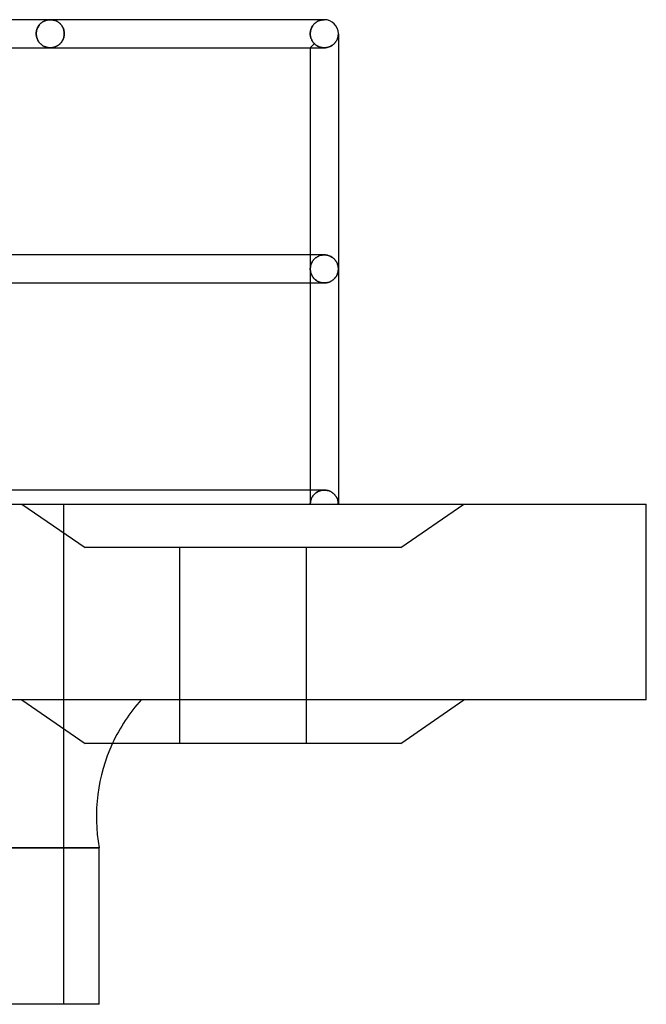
# Model space of a CAD drawing. Header units: millimetres. Extents: x -166 to 166, y -43 to 77.
# Tile 7 of 7: x 122 to 166, y -36 to 35. Entities that reach past the tile are written whole.
import ezdxf

# ---------------------------------------------------------------- set-up
doc = ezdxf.new("R2010")
doc.units = ezdxf.units.MM
doc.layers.add('HIDDEN', color=7, linetype='Continuous')
doc.layers.add('THICK', color=7, linetype='Continuous')

msp = doc.modelspace()

# ---------------------------------------------------------------- linework, layer by layer
at = {"layer": 'HIDDEN'}
for p, q in [((123.49, 34.374), (123.541, 34.403)), ((123.541, 34.403), (123.49, 34.374)), ((123.541, 34.403), (123.592, 34.429)), ((123.592, 34.429), (123.541, 34.403)), ((123.592, 34.429), (123.644, 34.452)), ((123.644, 34.452), (123.592, 34.429)), ((123.644, 34.452), (123.697, 34.471)), ((123.697, 34.471), (123.644, 34.452)), ((123.697, 34.471), (123.75, 34.488)), ((123.75, 34.488), (123.697, 34.471)), ((123.75, 34.488), (123.803, 34.501)), ((123.803, 34.501), (123.75, 34.488)), ((123.803, 34.501), (123.857, 34.512)), ((123.857, 34.512), (123.803, 34.501)), ((123.857, 34.512), (123.911, 34.519)), ((123.911, 34.519), (123.857, 34.512)), ((123.911, 34.519), (123.966, 34.524)), ((123.966, 34.524), (123.911, 34.519)), ((123.966, 34.524), (124.02, 34.525)), ((124.02, 34.525), (123.966, 34.524)), ((124.02, 34.525), (124.072, 34.524)), ((124.072, 34.524), (124.02, 34.525)), ((124.072, 34.524), (124.124, 34.52)), ((124.124, 34.52), (124.072, 34.524)), ((124.124, 34.52), (124.176, 34.513)), ((124.176, 34.513), (124.124, 34.52)), ((124.176, 34.513), (124.228, 34.503)), ((124.228, 34.503), (124.176, 34.513)), ((124.228, 34.503), (124.279, 34.491)), ((124.279, 34.491), (124.228, 34.503)), ((124.279, 34.491), (124.33, 34.475)), ((124.33, 34.475), (124.279, 34.491)), ((124.33, 34.475), (124.381, 34.457)), ((124.381, 34.457), (124.33, 34.475)), ((124.381, 34.457), (124.431, 34.436)), ((124.431, 34.436), (124.381, 34.457)), ((124.431, 34.436), (124.48, 34.412)), ((124.48, 34.412), (124.431, 34.436)), ((124.48, 34.412), (124.529, 34.385)), ((124.529, 34.385), (124.48, 34.412)), ((143.04, 34.386), (143.089, 34.413)), ((143.089, 34.413), (143.04, 34.386)), ((143.089, 34.413), (143.138, 34.437)), ((143.138, 34.437), (143.089, 34.413)), ((143.138, 34.437), (143.188, 34.457)), ((143.188, 34.457), (143.138, 34.437)), ((143.188, 34.457), (143.239, 34.476)), ((143.239, 34.476), (143.188, 34.457)), ((143.239, 34.476), (143.29, 34.491)), ((143.29, 34.491), (143.239, 34.476)), ((143.29, 34.491), (143.342, 34.503)), ((143.342, 34.503), (143.29, 34.491)), ((143.342, 34.503), (143.394, 34.513)), ((143.394, 34.513), (143.342, 34.503)), ((143.55, 34.525), (143.377, 34.525)), ((143.394, 34.513), (143.446, 34.52)), ((143.446, 34.52), (143.394, 34.513)), ((143.446, 34.52), (143.498, 34.524)), ((143.498, 34.524), (143.446, 34.52)), ((143.498, 34.524), (143.55, 34.525)), ((143.55, 34.525), (143.498, 34.524)), ((123.027, 33.676), (123.042, 33.749)), ((123.042, 33.749), (123.027, 33.676)), ((123.042, 33.749), (123.061, 33.82)), ((123.061, 33.82), (123.042, 33.749)), ((123.061, 33.82), (123.085, 33.888)), ((123.085, 33.888), (123.061, 33.82)), ((123.085, 33.888), (123.113, 33.952)), ((123.113, 33.952), (123.085, 33.888)), ((123.113, 33.952), (123.145, 34.014)), ((123.145, 34.014), (123.113, 33.952)), ((123.145, 34.014), (123.18, 34.072)), ((123.18, 34.072), (123.145, 34.014)), ((123.18, 34.072), (123.218, 34.126)), ((123.218, 34.126), (123.18, 34.072)), ((123.218, 34.126), (123.259, 34.176)), ((123.259, 34.176), (123.218, 34.126)), ((123.259, 34.176), (123.302, 34.223)), ((123.302, 34.223), (123.259, 34.176)), ((123.302, 34.223), (123.346, 34.266)), ((123.346, 34.266), (123.302, 34.223)), ((123.346, 34.266), (123.393, 34.305)), ((123.393, 34.305), (123.346, 34.266)), ((123.393, 34.305), (123.441, 34.341)), ((123.441, 34.341), (123.393, 34.305)), ((123.441, 34.341), (123.49, 34.374)), ((123.49, 34.374), (123.441, 34.341)), ((124.529, 34.385), (124.576, 34.355)), ((124.576, 34.355), (124.529, 34.385)), ((124.576, 34.355), (124.622, 34.322)), ((124.622, 34.322), (124.576, 34.355)), ((124.622, 34.322), (124.667, 34.286)), ((124.667, 34.286), (124.622, 34.322)), ((124.667, 34.286), (124.711, 34.246)), ((124.711, 34.246), (124.667, 34.286)), ((124.711, 34.246), (124.753, 34.203)), ((124.753, 34.203), (124.711, 34.246)), ((124.753, 34.203), (124.793, 34.157)), ((124.793, 34.157), (124.753, 34.203)), ((124.793, 34.157), (124.831, 34.107)), ((124.831, 34.107), (124.793, 34.157)), ((124.831, 34.107), (124.866, 34.054)), ((124.866, 34.054), (124.831, 34.107)), ((124.866, 34.054), (124.898, 33.997)), ((124.898, 33.997), (124.866, 34.054)), ((124.898, 33.997), (124.928, 33.937)), ((124.928, 33.937), (124.898, 33.997)), ((124.928, 33.937), (124.954, 33.874)), ((124.954, 33.874), (124.928, 33.937)), ((124.954, 33.874), (124.975, 33.808)), ((124.975, 33.808), (124.954, 33.874)), ((124.975, 33.808), (124.993, 33.74)), ((124.993, 33.74), (124.975, 33.808)), ((124.993, 33.74), (125.006, 33.67)), ((125.006, 33.67), (124.993, 33.74)), ((142.557, 33.67), (142.57, 33.74)), ((142.57, 33.74), (142.557, 33.67)), ((142.57, 33.74), (142.588, 33.808)), ((142.588, 33.808), (142.57, 33.74)), ((142.588, 33.808), (142.61, 33.874)), ((142.61, 33.874), (142.588, 33.808)), ((142.61, 33.874), (142.636, 33.937)), ((142.636, 33.937), (142.61, 33.874)), ((142.636, 33.937), (142.666, 33.997)), ((142.666, 33.997), (142.636, 33.937)), ((142.666, 33.997), (142.699, 34.054)), ((142.699, 34.054), (142.666, 33.997)), ((142.699, 34.054), (142.735, 34.107)), ((142.735, 34.107), (142.699, 34.054)), ((142.735, 34.107), (142.773, 34.157)), ((142.773, 34.157), (142.735, 34.107)), ((142.773, 34.157), (142.813, 34.203)), ((142.813, 34.203), (142.773, 34.157)), ((142.813, 34.203), (142.856, 34.246)), ((142.856, 34.246), (142.813, 34.203)), ((142.856, 34.246), (142.9, 34.286)), ((142.9, 34.286), (142.856, 34.246)), ((142.9, 34.286), (142.945, 34.323)), ((142.945, 34.323), (142.9, 34.286)), ((142.945, 34.323), (142.992, 34.356)), ((142.992, 34.356), (142.945, 34.323)), ((142.992, 34.356), (143.04, 34.386)), ((143.04, 34.386), (142.992, 34.356)), ((123.016, 33.525), (123.019, 33.601)), ((123.019, 33.601), (123.016, 33.525)), ((123.016, 33.525), (123.019, 33.453)), ((123.019, 33.453), (123.016, 33.525)), ((123.019, 33.601), (123.027, 33.676)), ((123.027, 33.676), (123.019, 33.601)), ((123.019, 33.453), (123.026, 33.382)), ((123.026, 33.382), (123.019, 33.453)), ((123.026, 33.382), (123.039, 33.313)), ((123.039, 33.313), (123.026, 33.382)), ((123.039, 33.313), (123.056, 33.246)), ((123.056, 33.246), (123.039, 33.313)), ((123.056, 33.246), (123.078, 33.181)), ((123.078, 33.181), (123.056, 33.246)), ((123.078, 33.181), (123.103, 33.118)), ((123.103, 33.118), (123.078, 33.181)), ((123.103, 33.118), (123.132, 33.059)), ((123.132, 33.059), (123.103, 33.118)), ((123.132, 33.059), (123.164, 33.003)), ((123.164, 33.003), (123.132, 33.059)), ((123.164, 33.003), (123.199, 32.951)), ((123.199, 32.951), (123.164, 33.003)), ((124.843, 32.96), (124.876, 33.013)), ((124.876, 33.013), (124.843, 32.96)), ((124.876, 33.013), (124.906, 33.068)), ((124.906, 33.068), (124.876, 33.013)), ((124.906, 33.068), (124.934, 33.127)), ((124.934, 33.127), (124.906, 33.068)), ((124.934, 33.127), (124.958, 33.188)), ((124.958, 33.188), (124.934, 33.127)), ((124.958, 33.188), (124.978, 33.252)), ((124.978, 33.252), (124.958, 33.188)), ((124.978, 33.252), (124.994, 33.318)), ((124.994, 33.318), (124.978, 33.252)), ((124.994, 33.318), (125.006, 33.386)), ((125.006, 33.386), (124.994, 33.318)), ((125.006, 33.67), (125.013, 33.598)), ((125.013, 33.598), (125.006, 33.67)), ((125.006, 33.386), (125.014, 33.455)), ((125.014, 33.455), (125.006, 33.386)), ((125.013, 33.598), (125.016, 33.525)), ((125.016, 33.525), (125.013, 33.598)), ((125.014, 33.455), (125.016, 33.525)), ((125.016, 33.525), (125.014, 33.455)), ((142.546, 33.525), (142.549, 33.598)), ((142.549, 33.598), (142.546, 33.525)), ((142.546, 33.525), (142.548, 33.478)), ((142.548, 33.478), (142.546, 33.525)), ((142.548, 33.478), (142.551, 33.432)), ((142.551, 33.432), (142.548, 33.478)), ((142.549, 33.598), (142.557, 33.67)), ((142.557, 33.67), (142.549, 33.598)), ((142.551, 33.432), (142.556, 33.386)), ((142.556, 33.386), (142.551, 33.432)), ((142.556, 33.386), (142.564, 33.341)), ((142.564, 33.341), (142.556, 33.386)), ((142.564, 33.341), (142.573, 33.296)), ((142.573, 33.296), (142.564, 33.341)), ((142.573, 33.296), (142.585, 33.252)), ((142.585, 33.252), (142.573, 33.296)), ((142.585, 33.252), (142.598, 33.209)), ((142.598, 33.209), (142.585, 33.252)), ((142.598, 33.209), (142.613, 33.167)), ((142.613, 33.167), (142.598, 33.209)), ((142.613, 33.167), (142.63, 33.126)), ((142.63, 33.126), (142.613, 33.167)), ((142.63, 33.126), (142.648, 33.087)), ((142.648, 33.087), (142.63, 33.126)), ((142.648, 33.087), (142.668, 33.049)), ((142.668, 33.049), (142.648, 33.087)), ((142.668, 33.049), (142.689, 33.013)), ((142.689, 33.013), (142.668, 33.049)), ((142.689, 33.013), (142.711, 32.977)), ((142.711, 32.977), (142.689, 33.013)), ((144.38, 32.969), (144.41, 33.017)), ((144.41, 33.017), (144.437, 33.065)), ((144.437, 33.065), (144.461, 33.115)), ((144.461, 33.115), (144.482, 33.165)), ((144.482, 33.165), (144.5, 33.215)), ((144.5, 33.215), (144.516, 33.266)), ((144.516, 33.266), (144.528, 33.317)), ((144.528, 33.317), (144.538, 33.369)), ((144.538, 33.369), (144.545, 33.421)), ((144.545, 33.421), (144.549, 33.473)), ((144.549, 33.473), (144.55, 33.525)), ((123.199, 32.951), (123.236, 32.901)), ((123.236, 32.901), (123.199, 32.951)), ((123.236, 32.901), (123.275, 32.855)), ((123.275, 32.855), (123.236, 32.901)), ((123.275, 32.855), (123.317, 32.812)), ((123.317, 32.812), (123.275, 32.855)), ((123.317, 32.812), (123.36, 32.772)), ((123.36, 32.772), (123.317, 32.812)), ((123.36, 32.772), (123.404, 32.736)), ((123.404, 32.736), (123.36, 32.772)), ((123.404, 32.736), (123.45, 32.702)), ((123.45, 32.702), (123.404, 32.736)), ((123.45, 32.702), (123.497, 32.672)), ((123.497, 32.672), (123.45, 32.702)), ((123.497, 32.672), (123.545, 32.645)), ((123.545, 32.645), (123.497, 32.672)), ((123.545, 32.645), (123.594, 32.62)), ((123.594, 32.62), (123.545, 32.645)), ((123.594, 32.62), (123.644, 32.598)), ((123.644, 32.598), (123.594, 32.62)), ((123.644, 32.598), (123.696, 32.579)), ((123.696, 32.579), (123.644, 32.598)), ((123.696, 32.579), (123.748, 32.563)), ((123.748, 32.563), (123.696, 32.579)), ((123.748, 32.563), (123.801, 32.549)), ((123.801, 32.549), (123.748, 32.563)), ((123.801, 32.549), (123.855, 32.539)), ((123.855, 32.539), (123.801, 32.549)), ((123.855, 32.539), (123.91, 32.531)), ((123.91, 32.531), (123.855, 32.539)), ((123.91, 32.531), (123.965, 32.527)), ((123.965, 32.527), (123.91, 32.531)), ((123.965, 32.527), (124.02, 32.525)), ((124.02, 32.525), (123.965, 32.527)), ((124.02, 32.525), (124.07, 32.526)), ((124.07, 32.526), (124.02, 32.525)), ((124.07, 32.526), (124.12, 32.53)), ((124.12, 32.53), (124.07, 32.526)), ((124.12, 32.53), (124.17, 32.536)), ((124.17, 32.536), (124.12, 32.53)), ((124.17, 32.536), (124.22, 32.545)), ((124.22, 32.545), (124.17, 32.536)), ((124.22, 32.545), (124.27, 32.557)), ((124.27, 32.557), (124.22, 32.545)), ((124.27, 32.557), (124.319, 32.571)), ((124.319, 32.571), (124.27, 32.557)), ((124.319, 32.571), (124.368, 32.588)), ((124.368, 32.588), (124.319, 32.571)), ((124.368, 32.588), (124.416, 32.607)), ((124.416, 32.607), (124.368, 32.588)), ((124.416, 32.607), (124.464, 32.629)), ((124.464, 32.629), (124.416, 32.607)), ((124.464, 32.629), (124.511, 32.654)), ((124.511, 32.654), (124.464, 32.629)), ((124.511, 32.654), (124.557, 32.682)), ((124.557, 32.682), (124.511, 32.654)), ((124.557, 32.682), (124.602, 32.713)), ((124.602, 32.713), (124.557, 32.682)), ((124.602, 32.713), (124.646, 32.746)), ((124.646, 32.746), (124.602, 32.713)), ((124.646, 32.746), (124.689, 32.783)), ((124.689, 32.783), (124.646, 32.746)), ((124.689, 32.783), (124.73, 32.823)), ((124.73, 32.823), (124.689, 32.783)), ((124.73, 32.823), (124.769, 32.865)), ((124.769, 32.865), (124.73, 32.823)), ((124.769, 32.865), (124.807, 32.911)), ((124.807, 32.911), (124.769, 32.865)), ((124.807, 32.911), (124.843, 32.96)), ((124.843, 32.96), (124.807, 32.911)), ((142.842, 32.817), (142.55, 32.525)), ((142.711, 32.977), (142.734, 32.943)), ((142.734, 32.943), (142.711, 32.977)), ((142.734, 32.943), (142.759, 32.91)), ((142.759, 32.91), (142.734, 32.943)), ((142.759, 32.91), (142.786, 32.878)), ((142.786, 32.878), (142.759, 32.91)), ((142.786, 32.878), (142.813, 32.847)), ((142.813, 32.847), (142.786, 32.878)), ((142.813, 32.847), (142.842, 32.817)), ((142.842, 32.817), (142.813, 32.847)), ((142.842, 32.817), (142.87, 32.79)), ((142.87, 32.79), (142.842, 32.817)), ((142.87, 32.79), (142.9, 32.764)), ((142.9, 32.764), (142.87, 32.79)), ((142.9, 32.764), (142.931, 32.738)), ((142.931, 32.738), (142.9, 32.764)), ((142.931, 32.738), (142.963, 32.714)), ((142.963, 32.714), (142.931, 32.738)), ((142.963, 32.714), (142.997, 32.69)), ((142.997, 32.69), (142.963, 32.714)), ((142.997, 32.69), (143.032, 32.668)), ((143.032, 32.668), (142.997, 32.69)), ((143.032, 32.668), (143.069, 32.647)), ((143.069, 32.647), (143.032, 32.668)), ((143.069, 32.647), (143.107, 32.627)), ((143.107, 32.627), (143.069, 32.647)), ((143.107, 32.627), (143.146, 32.609)), ((143.146, 32.609), (143.107, 32.627)), ((143.146, 32.609), (143.187, 32.592)), ((143.187, 32.592), (143.146, 32.609)), ((143.187, 32.592), (143.229, 32.577)), ((143.229, 32.577), (143.187, 32.592)), ((143.229, 32.577), (143.272, 32.563)), ((143.272, 32.563), (143.229, 32.577)), ((143.272, 32.563), (143.316, 32.552)), ((143.316, 32.552), (143.272, 32.563)), ((143.316, 32.552), (143.361, 32.542)), ((143.361, 32.542), (143.316, 32.552)), ((143.361, 32.542), (143.407, 32.535)), ((143.407, 32.535), (143.361, 32.542)), ((143.407, 32.535), (143.453, 32.529)), ((143.453, 32.529), (143.407, 32.535)), ((143.453, 32.529), (143.499, 32.526)), ((143.499, 32.526), (143.453, 32.529)), ((143.499, 32.526), (143.546, 32.525)), ((143.546, 32.525), (143.499, 32.526)), ((143.546, 32.525), (143.547, 32.525)), ((143.547, 32.525), (143.548, 32.525)), ((143.548, 32.525), (143.548, 32.525)), ((143.548, 32.525), (143.549, 32.525)), ((143.549, 32.525), (143.549, 32.525)), ((143.549, 32.525), (143.55, 32.525)), ((143.55, 32.525), (143.623, 32.528)), ((143.623, 32.528), (143.694, 32.536)), ((143.694, 32.536), (143.764, 32.549)), ((143.764, 32.549), (143.833, 32.567)), ((143.833, 32.567), (143.899, 32.589)), ((143.899, 32.589), (143.962, 32.615)), ((143.962, 32.615), (144.022, 32.645)), ((144.022, 32.645), (144.078, 32.678)), ((144.078, 32.678), (144.132, 32.713)), ((144.132, 32.713), (144.181, 32.751)), ((144.181, 32.751), (144.228, 32.792)), ((144.228, 32.792), (144.271, 32.834)), ((144.271, 32.834), (144.311, 32.878)), ((144.311, 32.878), (144.347, 32.923)), ((144.347, 32.923), (144.38, 32.969)), ((142.55, 17.762), (142.55, 16.763)), ((142.927, 17.547), (142.877, 17.504)), ((142.877, 17.504), (142.927, 17.547)), ((142.982, 17.587), (142.927, 17.547)), ((142.927, 17.547), (142.982, 17.587)), ((143.041, 17.625), (142.982, 17.587)), ((142.982, 17.587), (143.041, 17.625)), ((143.104, 17.659), (143.041, 17.625)), ((143.041, 17.625), (143.104, 17.659)), ((143.17, 17.689), (143.104, 17.659)), ((143.104, 17.659), (143.17, 17.689)), ((143.241, 17.714), (143.17, 17.689)), ((143.17, 17.689), (143.241, 17.714)), ((143.314, 17.735), (143.241, 17.714)), ((143.241, 17.714), (143.314, 17.735)), ((143.39, 17.75), (143.314, 17.735)), ((143.314, 17.735), (143.39, 17.75)), ((143.468, 17.759), (143.39, 17.75)), ((143.39, 17.75), (143.468, 17.759)), ((143.546, 17.762), (143.468, 17.759)), ((143.468, 17.759), (143.546, 17.762)), ((143.547, 17.762), (143.546, 17.762)), ((143.548, 17.762), (143.547, 17.762)), ((143.549, 17.762), (143.548, 17.762)), ((143.548, 17.762), (143.548, 17.762)), ((143.55, 17.762), (143.549, 17.762)), ((143.549, 17.762), (143.549, 17.762)), ((143.623, 17.76), (143.55, 17.762)), ((143.695, 17.751), (143.623, 17.76)), ((143.766, 17.738), (143.695, 17.751)), ((143.834, 17.72), (143.766, 17.738)), ((143.9, 17.698), (143.834, 17.72)), ((143.963, 17.672), (143.9, 17.698)), ((144.023, 17.642), (143.963, 17.672)), ((144.079, 17.609), (144.023, 17.642)), ((144.133, 17.574), (144.079, 17.609)), ((144.182, 17.536), (144.133, 17.574)), ((142.556, 16.875), (142.552, 16.819)), ((142.552, 16.819), (142.556, 16.875)), ((142.564, 16.931), (142.556, 16.875)), ((142.556, 16.875), (142.564, 16.931)), ((142.575, 16.987), (142.564, 16.931)), ((142.564, 16.931), (142.575, 16.987)), ((142.59, 17.043), (142.575, 16.987)), ((142.575, 16.987), (142.59, 17.043)), ((142.608, 17.098), (142.59, 17.043)), ((142.59, 17.043), (142.608, 17.098)), ((142.629, 17.153), (142.608, 17.098)), ((142.608, 17.098), (142.629, 17.153)), ((142.653, 17.206), (142.629, 17.153)), ((142.629, 17.153), (142.653, 17.206)), ((142.681, 17.259), (142.653, 17.206)), ((142.653, 17.206), (142.681, 17.259)), ((142.713, 17.311), (142.681, 17.259)), ((142.681, 17.259), (142.713, 17.311)), ((142.748, 17.362), (142.713, 17.311)), ((142.713, 17.311), (142.748, 17.362)), ((142.787, 17.411), (142.748, 17.362)), ((142.748, 17.362), (142.787, 17.411)), ((142.83, 17.458), (142.787, 17.411)), ((142.787, 17.411), (142.83, 17.458)), ((142.877, 17.504), (142.83, 17.458)), ((142.83, 17.458), (142.877, 17.504)), ((144.229, 17.495), (144.182, 17.536)), ((144.272, 17.453), (144.229, 17.495)), ((144.311, 17.409), (144.272, 17.453)), ((144.348, 17.364), (144.311, 17.409)), ((144.381, 17.318), (144.348, 17.364)), ((144.411, 17.27), (144.381, 17.318)), ((144.438, 17.222), (144.411, 17.27)), ((144.462, 17.172), (144.438, 17.222)), ((144.483, 17.122), (144.462, 17.172)), ((144.501, 17.072), (144.483, 17.122)), ((144.516, 17.021), (144.501, 17.072)), ((144.528, 16.97), (144.516, 17.021)), ((144.538, 16.918), (144.528, 16.97)), ((144.545, 16.866), (144.538, 16.918)), ((144.549, 16.814), (144.545, 16.866)), ((142.552, 16.819), (142.55, 16.763)), ((142.55, 16.763), (142.552, 16.819)), ((142.55, 16.763), (142.552, 16.706)), ((142.552, 16.706), (142.55, 16.763)), ((142.55, 16.763), (142.55, 15.762)), ((142.552, 16.706), (142.556, 16.65)), ((142.556, 16.65), (142.552, 16.706)), ((142.556, 16.65), (142.564, 16.594)), ((142.564, 16.594), (142.556, 16.65)), ((142.564, 16.594), (142.575, 16.538)), ((142.575, 16.538), (142.564, 16.594)), ((142.575, 16.538), (142.59, 16.482)), ((142.59, 16.482), (142.575, 16.538)), ((142.59, 16.482), (142.608, 16.427)), ((142.608, 16.427), (142.59, 16.482)), ((142.608, 16.427), (142.629, 16.372)), ((142.629, 16.372), (142.608, 16.427)), ((142.629, 16.372), (142.653, 16.319)), ((142.653, 16.319), (142.629, 16.372)), ((142.653, 16.319), (142.681, 16.266)), ((142.681, 16.266), (142.653, 16.319)), ((142.681, 16.266), (142.713, 16.214)), ((142.713, 16.214), (142.681, 16.266)), ((142.713, 16.214), (142.748, 16.163)), ((142.748, 16.163), (142.713, 16.214)), ((142.748, 16.163), (142.787, 16.114)), ((142.787, 16.114), (142.748, 16.163)), ((144.311, 16.116), (144.348, 16.161)), ((144.348, 16.161), (144.381, 16.207)), ((144.381, 16.207), (144.411, 16.255)), ((144.411, 16.255), (144.438, 16.303)), ((144.438, 16.303), (144.462, 16.353)), ((144.462, 16.353), (144.483, 16.403)), ((144.483, 16.403), (144.501, 16.453)), ((144.501, 16.453), (144.516, 16.504)), ((144.516, 16.504), (144.528, 16.555)), ((144.528, 16.555), (144.538, 16.607)), ((144.538, 16.607), (144.545, 16.659)), ((144.545, 16.659), (144.549, 16.711)), ((144.55, 16.763), (144.549, 16.814)), ((144.549, 16.711), (144.55, 16.763)), ((142.787, 16.114), (142.83, 16.067)), ((142.83, 16.067), (142.787, 16.114)), ((142.83, 16.067), (142.877, 16.021)), ((142.877, 16.021), (142.83, 16.067)), ((142.877, 16.021), (142.927, 15.978)), ((142.927, 15.978), (142.877, 16.021)), ((142.927, 15.978), (142.982, 15.938)), ((142.982, 15.938), (142.927, 15.978)), ((142.982, 15.938), (143.041, 15.9)), ((143.041, 15.9), (142.982, 15.938)), ((143.041, 15.9), (143.104, 15.866)), ((143.104, 15.866), (143.041, 15.9)), ((143.104, 15.866), (143.17, 15.836)), ((143.17, 15.836), (143.104, 15.866)), ((143.17, 15.836), (143.241, 15.811)), ((143.241, 15.811), (143.17, 15.836)), ((143.241, 15.811), (143.314, 15.79)), ((143.314, 15.79), (143.241, 15.811)), ((143.314, 15.79), (143.39, 15.775)), ((143.39, 15.775), (143.314, 15.79)), ((143.39, 15.775), (143.468, 15.766)), ((143.468, 15.766), (143.39, 15.775)), ((143.468, 15.766), (143.546, 15.762)), ((143.546, 15.762), (143.468, 15.766)), ((143.546, 15.762), (143.547, 15.762)), ((143.547, 15.762), (143.548, 15.762)), ((143.548, 15.762), (143.548, 15.762)), ((143.548, 15.762), (143.549, 15.762)), ((143.549, 15.762), (143.549, 15.762)), ((143.549, 15.762), (143.55, 15.762)), ((143.55, 15.762), (143.623, 15.765)), ((143.623, 15.765), (143.695, 15.774)), ((143.695, 15.774), (143.766, 15.787)), ((143.766, 15.787), (143.834, 15.805)), ((143.834, 15.805), (143.9, 15.827)), ((143.9, 15.827), (143.963, 15.853)), ((143.963, 15.853), (144.023, 15.883)), ((144.023, 15.883), (144.079, 15.916)), ((144.079, 15.916), (144.133, 15.951)), ((144.133, 15.951), (144.182, 15.989)), ((144.182, 15.989), (144.229, 16.03)), ((144.229, 16.03), (144.272, 16.072)), ((144.272, 16.072), (144.311, 16.116)), ((142.55, 1), (142.55, 0)), ((142.808, 0.672), (142.851, 0.717)), ((142.851, 0.717), (142.808, 0.672)), ((142.851, 0.717), (142.897, 0.759)), ((142.897, 0.759), (142.851, 0.717)), ((142.897, 0.759), (142.948, 0.8)), ((142.948, 0.8), (142.897, 0.759)), ((142.948, 0.8), (143.002, 0.838)), ((143.002, 0.838), (142.948, 0.8)), ((143.002, 0.838), (143.059, 0.873)), ((143.059, 0.873), (143.002, 0.838)), ((143.059, 0.873), (143.121, 0.905)), ((143.121, 0.905), (143.059, 0.873)), ((143.121, 0.905), (143.185, 0.932)), ((143.185, 0.932), (143.121, 0.905)), ((143.185, 0.932), (143.253, 0.956)), ((143.253, 0.956), (143.185, 0.932)), ((143.253, 0.956), (143.324, 0.975)), ((143.324, 0.975), (143.253, 0.956)), ((143.324, 0.975), (143.397, 0.989)), ((143.397, 0.989), (143.324, 0.975)), ((143.397, 0.989), (143.471, 0.997)), ((143.471, 0.997), (143.397, 0.989)), ((143.471, 0.997), (143.546, 1)), ((143.546, 1), (143.471, 0.997)), ((143.546, 1), (143.547, 1)), ((143.547, 1), (143.548, 1)), ((143.548, 1), (143.548, 1)), ((143.548, 1), (143.549, 1)), ((143.549, 1), (143.549, 1)), ((143.549, 1), (143.55, 1)), ((143.55, 1), (143.62, 0.997)), ((143.62, 0.997), (143.689, 0.99)), ((143.689, 0.99), (143.756, 0.978)), ((143.756, 0.978), (143.822, 0.961)), ((143.822, 0.961), (143.886, 0.941)), ((143.886, 0.941), (143.947, 0.916)), ((143.947, 0.916), (144.006, 0.889)), ((144.006, 0.889), (144.061, 0.858)), ((144.061, 0.858), (144.113, 0.825)), ((144.113, 0.825), (144.162, 0.789)), ((144.162, 0.789), (144.209, 0.75)), ((144.209, 0.75), (144.254, 0.709)), ((144.254, 0.709), (144.295, 0.665)), ((0, 0), (142.55, 0)), ((122, 0), (126.5, -3.1)), ((124.95, 0), (124.95, -35.65)), ((142.55, 0), (142.551, 0.054)), ((142.551, 0.054), (142.55, 0)), ((142.551, 0.054), (142.556, 0.108)), ((142.556, 0.108), (142.551, 0.054)), ((142.556, 0.108), (142.563, 0.162)), ((142.563, 0.162), (142.556, 0.108)), ((142.563, 0.162), (142.574, 0.216)), ((142.574, 0.216), (142.563, 0.162)), ((142.574, 0.216), (142.587, 0.27)), ((142.587, 0.27), (142.574, 0.216)), ((142.587, 0.27), (142.603, 0.323)), ((142.603, 0.323), (142.587, 0.27)), ((142.603, 0.323), (142.623, 0.375)), ((142.623, 0.375), (142.603, 0.323)), ((142.623, 0.375), (142.645, 0.427)), ((142.645, 0.427), (142.623, 0.375)), ((142.645, 0.427), (142.671, 0.478)), ((142.671, 0.478), (142.645, 0.427)), ((142.671, 0.478), (142.7, 0.529)), ((142.7, 0.529), (142.671, 0.478)), ((142.7, 0.529), (142.733, 0.578)), ((142.733, 0.578), (142.7, 0.529)), ((142.733, 0.578), (142.769, 0.626)), ((142.769, 0.626), (142.733, 0.578)), ((142.769, 0.626), (142.808, 0.672)), ((142.808, 0.672), (142.769, 0.626)), ((144.295, 0.665), (144.334, 0.619)), ((144.334, 0.619), (144.371, 0.57)), ((144.371, 0.57), (144.404, 0.519)), ((144.404, 0.519), (144.434, 0.466)), ((144.434, 0.466), (144.461, 0.411)), ((144.461, 0.411), (144.484, 0.356)), ((144.484, 0.356), (144.504, 0.298)), ((144.504, 0.298), (144.521, 0.24)), ((144.521, 0.24), (144.533, 0.181)), ((144.533, 0.181), (144.543, 0.121)), ((144.543, 0.121), (144.548, 0.061)), ((144.548, 0.061), (144.55, 0)), ((149, -3.1), (153.5, 0)), ((166.5, 0), (166.5, 0)), ((122, 0), (126.5, -3.1)), ((149, -3.1), (153.5, 0)), ((137.75, -3.1), (126.5, -3.1)), ((133.25, -17.05), (133.25, -3.1)), ((133.25, -17.05), (133.25, -3.1)), ((149, -3.1), (137.75, -3.1)), ((142.25, -3.1), (142.25, -17.05)), ((142.25, -3.1), (142.25, -17.05)), ((166.5, -13.95), (166.5, -13.95)), ((0, -24.49), (127.5, -24.49))]:
    msp.add_line(p, q, dxfattribs=at)
msp.add_arc((139.699, -22.265), 12.4, 137.88814, 155.12878, dxfattribs=at)
at = {"layer": 'THICK'}
for p, q in [((143.55, 34.525), (0, 34.525)), ((143.55, 34.525), (143.377, 34.525)), ((144.41, 33.017), (144.38, 32.969)), ((144.437, 33.065), (144.41, 33.017)), ((144.461, 33.115), (144.437, 33.065)), ((144.482, 33.165), (144.461, 33.115)), ((144.5, 33.215), (144.482, 33.165)), ((144.516, 33.266), (144.5, 33.215)), ((144.528, 33.317), (144.516, 33.266)), ((144.538, 33.369), (144.528, 33.317)), ((144.545, 33.421), (144.538, 33.369)), ((144.549, 33.473), (144.545, 33.421)), ((144.55, 33.525), (144.549, 33.473)), ((144.55, 33.525), (144.55, 16.763)), ((1, 32.525), (143.547, 32.525)), ((142.55, 32.525), (142.55, 17.762)), ((143.547, 32.525), (143.546, 32.525)), ((143.548, 32.525), (143.547, 32.525)), ((143.549, 32.525), (143.548, 32.525)), ((143.548, 32.525), (143.548, 32.525)), ((143.55, 32.525), (143.549, 32.525)), ((143.549, 32.525), (143.549, 32.525)), ((143.623, 32.528), (143.55, 32.525)), ((143.694, 32.536), (143.623, 32.528)), ((143.764, 32.549), (143.694, 32.536)), ((143.833, 32.567), (143.764, 32.549)), ((143.899, 32.589), (143.833, 32.567)), ((143.962, 32.615), (143.899, 32.589)), ((144.022, 32.645), (143.962, 32.615)), ((144.078, 32.678), (144.022, 32.645)), ((144.132, 32.713), (144.078, 32.678)), ((144.181, 32.751), (144.132, 32.713)), ((144.228, 32.792), (144.181, 32.751)), ((144.271, 32.834), (144.228, 32.792)), ((144.311, 32.878), (144.271, 32.834)), ((144.347, 32.923), (144.311, 32.878)), ((144.38, 32.969), (144.347, 32.923)), ((143.547, 17.762), (1, 17.762)), ((143.546, 17.762), (143.547, 17.762)), ((143.547, 17.762), (143.548, 17.762)), ((143.548, 17.762), (143.548, 17.762)), ((143.548, 17.762), (143.549, 17.762)), ((143.549, 17.762), (143.549, 17.762)), ((143.549, 17.762), (143.55, 17.762)), ((143.55, 17.762), (143.623, 17.76)), ((143.623, 17.76), (143.695, 17.751)), ((143.695, 17.751), (143.766, 17.738)), ((143.766, 17.738), (143.834, 17.72)), ((143.834, 17.72), (143.9, 17.698)), ((143.9, 17.698), (143.963, 17.672)), ((143.963, 17.672), (144.023, 17.642)), ((144.023, 17.642), (144.079, 17.609)), ((144.079, 17.609), (144.133, 17.574)), ((144.133, 17.574), (144.182, 17.536)), ((144.182, 17.536), (144.229, 17.495)), ((144.229, 17.495), (144.272, 17.453)), ((144.272, 17.453), (144.311, 17.409)), ((144.311, 17.409), (144.348, 17.364)), ((144.348, 17.364), (144.381, 17.318)), ((144.381, 17.318), (144.411, 17.27)), ((144.411, 17.27), (144.438, 17.222)), ((144.438, 17.222), (144.462, 17.172)), ((144.462, 17.172), (144.483, 17.122)), ((144.483, 17.122), (144.501, 17.072)), ((144.501, 17.072), (144.516, 17.021)), ((144.516, 17.021), (144.528, 16.97)), ((144.528, 16.97), (144.538, 16.918)), ((144.538, 16.918), (144.545, 16.866)), ((144.545, 16.866), (144.549, 16.814)), ((144.348, 16.161), (144.311, 16.116)), ((144.381, 16.207), (144.348, 16.161)), ((144.411, 16.255), (144.381, 16.207)), ((144.438, 16.303), (144.411, 16.255)), ((144.462, 16.353), (144.438, 16.303)), ((144.483, 16.403), (144.462, 16.353)), ((144.501, 16.453), (144.483, 16.403)), ((144.516, 16.504), (144.501, 16.453)), ((144.528, 16.555), (144.516, 16.504)), ((144.538, 16.607), (144.528, 16.555)), ((144.545, 16.659), (144.538, 16.607)), ((144.549, 16.711), (144.545, 16.659)), ((144.549, 16.814), (144.55, 16.763)), ((144.55, 16.763), (144.549, 16.711)), ((144.55, 16.763), (144.55, 0)), ((1, 15.762), (143.547, 15.762)), ((142.55, 15.762), (142.55, 1)), ((143.547, 15.762), (143.546, 15.762)), ((143.548, 15.762), (143.547, 15.762)), ((143.549, 15.762), (143.548, 15.762)), ((143.548, 15.762), (143.548, 15.762)), ((143.55, 15.762), (143.549, 15.762)), ((143.549, 15.762), (143.549, 15.762)), ((143.623, 15.765), (143.55, 15.762)), ((143.695, 15.774), (143.623, 15.765)), ((143.766, 15.787), (143.695, 15.774)), ((143.834, 15.805), (143.766, 15.787)), ((143.9, 15.827), (143.834, 15.805)), ((143.963, 15.853), (143.9, 15.827)), ((144.023, 15.883), (143.963, 15.853)), ((144.079, 15.916), (144.023, 15.883)), ((144.133, 15.951), (144.079, 15.916)), ((144.182, 15.989), (144.133, 15.951)), ((144.229, 16.03), (144.182, 15.989)), ((144.272, 16.072), (144.229, 16.03)), ((144.311, 16.116), (144.272, 16.072)), ((143.547, 1), (1, 1)), ((143.547, 1), (143.546, 1)), ((143.548, 1), (143.547, 1)), ((143.549, 1), (143.548, 1)), ((143.548, 1), (143.548, 1)), ((143.55, 1), (143.549, 1)), ((143.549, 1), (143.549, 1)), ((143.62, 0.997), (143.55, 1)), ((143.689, 0.99), (143.62, 0.997)), ((143.756, 0.978), (143.689, 0.99)), ((143.822, 0.961), (143.756, 0.978)), ((143.886, 0.941), (143.822, 0.961)), ((143.947, 0.916), (143.886, 0.941)), ((144.006, 0.889), (143.947, 0.916)), ((144.061, 0.858), (144.006, 0.889)), ((144.113, 0.825), (144.061, 0.858)), ((144.162, 0.789), (144.113, 0.825)), ((144.209, 0.75), (144.162, 0.789)), ((144.254, 0.709), (144.209, 0.75)), ((144.295, 0.665), (144.254, 0.709)), ((-166.5, 0), (166.5, 0)), ((144.334, 0.619), (144.295, 0.665)), ((144.371, 0.57), (144.334, 0.619)), ((144.404, 0.519), (144.371, 0.57)), ((144.434, 0.466), (144.404, 0.519)), ((144.461, 0.411), (144.434, 0.466)), ((144.484, 0.356), (144.461, 0.411)), ((144.504, 0.298), (144.484, 0.356)), ((144.521, 0.24), (144.504, 0.298)), ((144.533, 0.181), (144.521, 0.24)), ((144.543, 0.121), (144.533, 0.181)), ((144.548, 0.061), (144.543, 0.121)), ((144.55, 0), (144.548, 0.061)), ((166.5, -13.95), (166.5, 0)), ((166.5, -13.95), (-166.5, -13.95)), ((122, -13.95), (126.5, -17.05)), ((149, -17.05), (153.5, -13.95)), ((137.75, -17.05), (126.5, -17.05)), ((149, -17.05), (137.75, -17.05)), ((127.5, -24.49), (0, -24.49)), ((127.5, -35.65), (127.5, -24.49)), ((127.5, -35.65), (0, -35.65))]:
    msp.add_line(p, q, dxfattribs=at)
for centre, radius, start, end in [((143.55, 33.525), 1, 0.00011, 89.99981), ((139.699, -22.265), 12.4, 155.12878, 190.33597)]:
    msp.add_arc(centre, radius, start, end, dxfattribs=at)

doc.saveas('drawing.dxf')
